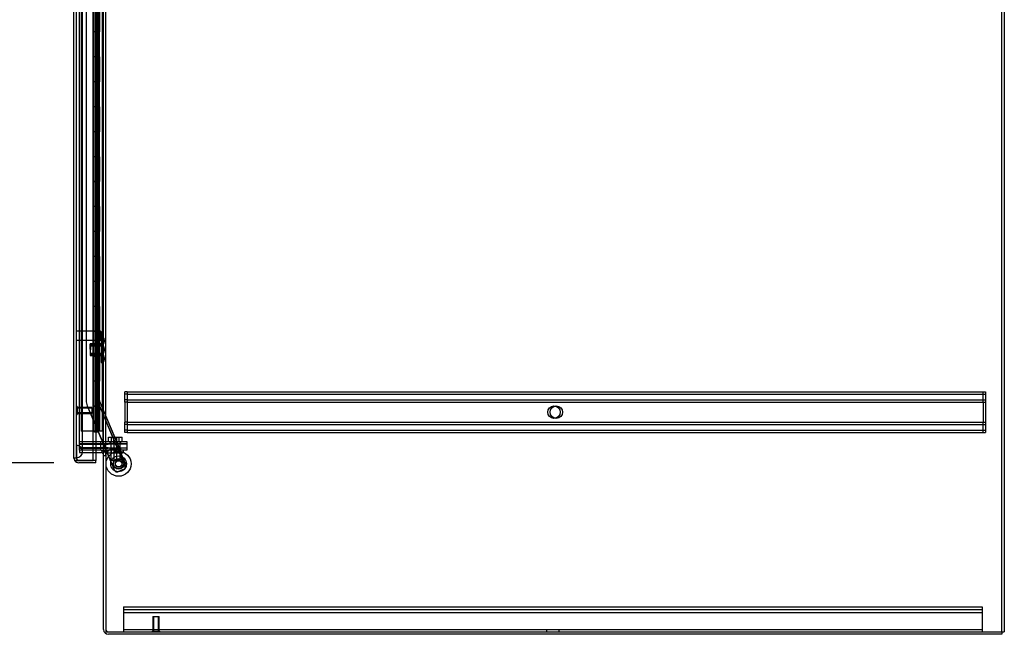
# Model space of a CAD drawing. Header units: inches. Extents: x 1 to 359, y -2 to 239.
# Tile 51 of 65: x 199 to 238, y 67 to 92. Entities that reach past the tile are written whole.
import ezdxf
from ezdxf.enums import TextEntityAlignment as Align
from ezdxf.lldxf.tags import DXFTag

# ---------------------------------------------------------------- set-up
doc = ezdxf.new("R2010")
doc.units = ezdxf.units.IN
doc.header["$MEASUREMENT"] = 0
for name, color, linetype in [('COM53964-5', 7, 'Continuous'), ('COM54746-78', 7, 'Continuous'), ('COM70098', 7, 'Continuous'), ('COM70220', 7, 'Continuous'), ('COM70739-10', 7, 'Continuous'), ('COM70839-6', 7, 'Continuous'), ('COM71196-10', 7, 'Continuous'), ('COM71299-10', 7, 'Continuous'), ('COM71301-11', 7, 'Continuous'), ('COM71304', 7, 'Continuous'), ('Default', 7, 'Continuous'), ('GSK87756', 7, 'Continuous'), ('NTS18147', 7, 'Continuous'), ('NTS86070', 7, 'Continuous'), ('ROL87452', 7, 'Continuous'), ('RVT17786', 7, 'Continuous'), ('SCC180005', 7, 'Continuous'), ('STD26122', 7, 'Continuous'), ('STD26258', 7, 'Continuous'), ('WAF25376', 7, 'Continuous'), ('WAM30038', 7, 'Continuous')]:
    doc.layers.add(name, color=color, linetype=linetype)
doc.styles.add('SEACAD_Times_New_Roman', font='times.ttf')
tags = doc.linetypes.add('HIDDEN2', pattern=[0.1875, 0.125, -0.0625]).pattern_tags.tags
tags[6:7] = [DXFTag(74, 4), DXFTag(75, 0), DXFTag(340, '0'), DXFTag(46, 0.0), DXFTag(50, 0.0), DXFTag(44, 0.0), DXFTag(45, 0.0)]
tags[4:5] = [DXFTag(74, 4), DXFTag(75, 0), DXFTag(340, '0'), DXFTag(46, 0.0), DXFTag(50, 0.0), DXFTag(44, 0.0), DXFTag(45, 0.0)]
doc.dimstyles.new('HAMMOND_(STH_-_540x360)', dxfattribs={"dimtxt": 2, "dimasz": 2.5, "dimexe": 1, "dimexo": 1, "dimgap": 0.5, "dimtad": 0, "dimtih": 1, "dimtoh": 1, "dimzin": 0, "dimdsep": 46, "dimtxsty": 'SEACAD_Times_New_Roman', "dimblk1": '_SE_FILLED', "dimblk2": '_SE_FILLED', "dimsah": 1, "dimcen": 1, "dimadec": 0, "dimazin": 0, "dimtfac": 0.8, "dimtofl": 0, "dimtmove": 0, "dimatfit": 3, "dimfxl": 1, "dimtolj": 1, "dimtzin": 0, "dimarcsym": 0})

# ---------------------------------------------------------------- blocks, each defined once
blk = doc.blocks.new('SE4')
at = {"layer": 'COM53964-5', "color": 7, "linetype": 'HIDDEN2'}
for p, q in [((203.028, 76.949), (203.028, 77.087)), ((203.122, 77.087), (203.028, 77.087)), ((203.122, 76.992), (203.028, 76.992)), ((203.028, 76.811), (203.028, 76.949)), ((203.122, 77.087), (203.122, 76.949)), ((203.122, 77.087), (237.497, 77.087)), ((203.122, 76.992), (237.497, 76.992)), ((203.122, 76.949), (203.122, 75.6)), ((237.403, 76.949), (237.403, 77.087)), ((237.403, 76.811), (237.403, 76.949)), ((237.497, 77.087), (237.497, 76.949)), ((237.497, 76.949), (237.497, 75.6)), ((203.028, 76.673), (203.028, 76.811)), ((203.122, 76.768), (203.028, 76.768)), ((203.028, 76.673), (203.028, 75.876)), ((203.122, 76.673), (203.028, 76.673)), ((203.122, 76.768), (237.497, 76.768)), ((203.122, 76.673), (237.497, 76.673)), ((237.403, 76.673), (237.403, 76.811)), ((237.403, 76.673), (237.403, 75.876)), ((203.028, 75.738), (203.028, 75.876)), ((203.122, 75.876), (203.028, 75.876)), ((203.122, 75.781), (203.028, 75.781)), ((203.028, 75.6), (203.028, 75.738)), ((203.122, 75.876), (237.497, 75.876)), ((203.122, 75.781), (237.497, 75.781)), ((237.403, 75.738), (237.403, 75.876)), ((237.403, 75.6), (237.403, 75.738)), ((203.028, 75.462), (203.028, 75.6)), ((203.122, 75.557), (203.028, 75.557)), ((203.122, 75.462), (203.028, 75.462)), ((203.122, 75.6), (203.122, 75.462)), ((203.122, 75.557), (237.497, 75.557)), ((203.122, 75.462), (237.497, 75.462)), ((237.403, 75.462), (237.403, 75.6)), ((237.497, 75.6), (237.497, 75.462)), ((202.98, 68.468), (202.98, 68.33)), ((202.98, 68.468), (237.355, 68.468)), ((202.98, 68.373), (237.355, 68.373)), ((202.98, 68.33), (202.98, 67.606)), ((202.98, 68.247), (237.355, 68.247)), ((237.355, 68.468), (237.355, 68.33)), ((237.355, 68.33), (237.355, 67.606)), ((202.98, 67.606), (202.98, 67.468)), ((202.98, 67.563), (237.355, 67.563)), ((219.917, 67.563), (219.917, 67.468)), ((220.417, 67.468), (220.417, 67.563)), ((237.355, 67.606), (237.355, 67.468))]:
    blk.add_line(p, q, dxfattribs=at)
for centre in [(220.215, 76.274), (220.309, 76.274)]:
    blk.add_circle(centre, 0.25, dxfattribs=at)
at = {"layer": 'COM54746-78', "color": 7, "linetype": 'HIDDEN2'}
for p, q in [((201.282, 153.512), (201.282, 75.512)), ((202.123, 153.512), (202.123, 75.512)), ((201.837, 152.512), (201.837, 75.512)), ((201.937, 75.512), (201.937, 152.512)), ((201.832, 92.512), (201.832, 91.511)), ((201.876, 92.512), (201.876, 91.511)), ((201.882, 92.512), (201.882, 91.511)), ((201.887, 91.512), (201.887, 92.512)), ((201.928, 91.512), (201.928, 92.512)), ((201.942, 91.511), (201.942, 92.512)), ((201.973, 91.512), (201.973, 92.512)), ((202.022, 91.512), (202.022, 92.512)), ((201.832, 91.513), (201.77, 91.513)), ((201.832, 91.513), (201.876, 91.513)), ((201.832, 91.512), (201.832, 90.512)), ((202.004, 91.513), (201.876, 91.513)), ((201.876, 90.512), (201.876, 91.511)), ((201.882, 90.512), (201.882, 91.511)), ((201.887, 91.512), (201.887, 90.512)), ((201.928, 91.512), (201.928, 90.512)), ((201.942, 90.512), (201.942, 91.511)), ((202.004, 91.511), (202.004, 91.512)), ((202.004, 90.512), (202.004, 91.511)), ((202.013, 91.512), (202.013, 90.512)), ((202.022, 91.512), (202.017, 91.512)), ((202.017, 90.512), (202.017, 91.512)), ((202.022, 90.512), (202.022, 91.512)), ((201.832, 90.512), (201.832, 89.511)), ((201.876, 90.512), (201.876, 89.511)), ((201.882, 90.512), (201.882, 89.511)), ((201.887, 89.512), (201.887, 90.512)), ((201.928, 89.512), (201.928, 90.512)), ((201.942, 89.511), (201.942, 90.512)), ((201.973, 89.512), (201.973, 90.512)), ((202.022, 90.512), (202.017, 90.512)), ((202.022, 89.512), (202.022, 90.512)), ((202.185, 90.664), (202.123, 90.664)), ((202.123, 90.36), (202.185, 90.36)), ((201.832, 89.513), (201.77, 89.513)), ((201.832, 89.513), (201.876, 89.513)), ((201.832, 89.512), (201.832, 88.512)), ((202.004, 89.513), (201.876, 89.513)), ((201.876, 88.512), (201.876, 89.511)), ((201.882, 88.512), (201.882, 89.511)), ((201.887, 89.512), (201.887, 88.512)), ((201.928, 89.512), (201.928, 88.512)), ((201.942, 88.512), (201.942, 89.511)), ((202.004, 89.511), (202.004, 89.512)), ((202.004, 88.512), (202.004, 89.511)), ((202.013, 89.512), (202.013, 88.512)), ((202.022, 89.512), (202.017, 89.512)), ((202.017, 88.512), (202.017, 89.512)), ((202.022, 88.512), (202.022, 89.512)), ((201.832, 88.512), (201.832, 87.511)), ((201.876, 88.512), (201.876, 87.511)), ((201.882, 88.512), (201.882, 87.511)), ((201.887, 87.512), (201.887, 88.512)), ((201.928, 87.512), (201.928, 88.512)), ((201.942, 87.511), (201.942, 88.512)), ((201.973, 87.512), (201.973, 88.512)), ((202.022, 88.512), (202.017, 88.512)), ((202.022, 87.512), (202.022, 88.512)), ((201.832, 87.513), (201.77, 87.513)), ((201.832, 87.513), (201.876, 87.513)), ((201.832, 87.512), (201.832, 86.512)), ((202.004, 87.513), (201.876, 87.513)), ((201.887, 87.512), (201.887, 86.512)), ((201.928, 87.512), (201.928, 86.512)), ((202.004, 87.511), (202.004, 87.512)), ((202.013, 87.512), (202.013, 86.512)), ((202.022, 87.512), (202.017, 87.512)), ((202.017, 86.512), (202.017, 87.512)), ((202.022, 86.512), (202.022, 87.512)), ((201.876, 86.512), (201.876, 87.511)), ((201.882, 86.512), (201.882, 87.511)), ((201.942, 86.512), (201.942, 87.511)), ((202.004, 86.512), (202.004, 87.511)), ((201.832, 86.512), (201.832, 85.511)), ((201.876, 86.512), (201.876, 85.511)), ((201.882, 86.512), (201.882, 85.511)), ((201.887, 85.512), (201.887, 86.512)), ((201.928, 85.512), (201.928, 86.512)), ((201.942, 85.511), (201.942, 86.512)), ((201.973, 85.512), (201.973, 86.512)), ((202.022, 86.512), (202.017, 86.512)), ((202.022, 85.512), (202.022, 86.512)), ((201.832, 85.513), (201.77, 85.513)), ((201.832, 85.513), (201.876, 85.513)), ((201.832, 85.512), (201.832, 84.512)), ((202.004, 85.513), (201.876, 85.513)), ((201.876, 84.512), (201.876, 85.511)), ((201.882, 84.512), (201.882, 85.511)), ((201.887, 85.512), (201.887, 84.512)), ((201.928, 85.512), (201.928, 84.512)), ((201.942, 84.512), (201.942, 85.511)), ((202.004, 85.511), (202.004, 85.512)), ((202.004, 84.512), (202.004, 85.511)), ((202.013, 85.512), (202.013, 84.512)), ((202.022, 85.512), (202.017, 85.512)), ((202.017, 84.512), (202.017, 85.512)), ((202.022, 84.512), (202.022, 85.512)), ((201.832, 84.512), (201.832, 83.511)), ((201.876, 84.512), (201.876, 83.511)), ((201.882, 84.512), (201.882, 83.511)), ((201.887, 83.512), (201.887, 84.512)), ((201.928, 83.512), (201.928, 84.512)), ((201.942, 83.511), (201.942, 84.512)), ((201.973, 83.512), (201.973, 84.512)), ((202.022, 84.512), (202.017, 84.512)), ((202.022, 83.512), (202.022, 84.512)), ((202.185, 84.664), (202.123, 84.664)), ((202.123, 84.36), (202.185, 84.36)), ((201.832, 83.513), (201.77, 83.513)), ((201.832, 83.513), (201.876, 83.513)), ((201.832, 83.512), (201.832, 82.512)), ((202.004, 83.513), (201.876, 83.513)), ((201.876, 82.512), (201.876, 83.511)), ((201.882, 82.512), (201.882, 83.511)), ((201.887, 83.512), (201.887, 82.512)), ((201.928, 83.512), (201.928, 82.512)), ((201.942, 82.512), (201.942, 83.511)), ((202.004, 83.511), (202.004, 83.512)), ((202.004, 82.512), (202.004, 83.511)), ((202.013, 83.512), (202.013, 82.512)), ((202.022, 83.512), (202.017, 83.512)), ((202.017, 82.512), (202.017, 83.512)), ((202.022, 82.512), (202.022, 83.512)), ((201.832, 82.512), (201.832, 81.511)), ((201.876, 82.512), (201.876, 81.511)), ((201.882, 82.512), (201.882, 81.511)), ((201.887, 81.512), (201.887, 82.512)), ((201.928, 81.512), (201.928, 82.512)), ((201.942, 81.511), (201.942, 82.512)), ((201.973, 81.512), (201.973, 82.512)), ((202.022, 82.512), (202.017, 82.512)), ((202.022, 81.512), (202.022, 82.512)), ((201.832, 81.513), (201.77, 81.513)), ((201.832, 81.513), (201.876, 81.513)), ((201.832, 81.512), (201.832, 80.512)), ((202.004, 81.513), (201.876, 81.513)), ((201.876, 80.512), (201.876, 81.511)), ((201.882, 80.512), (201.882, 81.511)), ((201.887, 81.512), (201.887, 80.512)), ((201.928, 81.512), (201.928, 80.512)), ((201.942, 80.512), (201.942, 81.511)), ((202.004, 81.511), (202.004, 81.512)), ((202.004, 80.512), (202.004, 81.511)), ((202.013, 81.512), (202.013, 80.512)), ((202.022, 81.512), (202.017, 81.512)), ((202.017, 80.512), (202.017, 81.512)), ((202.022, 80.512), (202.022, 81.512)), ((201.832, 80.512), (201.832, 79.511)), ((201.876, 80.512), (201.876, 79.511)), ((201.882, 80.512), (201.882, 79.511)), ((201.887, 79.512), (201.887, 80.512)), ((201.928, 79.512), (201.928, 80.512)), ((201.942, 79.511), (201.942, 80.512)), ((201.973, 79.512), (201.973, 80.512)), ((202.022, 80.512), (202.017, 80.512)), ((202.022, 79.512), (202.022, 80.512)), ((201.832, 79.513), (201.77, 79.513)), ((201.832, 79.513), (201.876, 79.513)), ((201.832, 79.512), (201.832, 78.512)), ((202.004, 79.513), (201.876, 79.513)), ((201.876, 78.512), (201.876, 79.511)), ((201.882, 78.512), (201.882, 79.511)), ((201.887, 79.512), (201.887, 78.512)), ((201.928, 79.512), (201.928, 78.512)), ((201.942, 78.512), (201.942, 79.511)), ((202.004, 79.511), (202.004, 79.512)), ((202.004, 78.512), (202.004, 79.511)), ((202.013, 79.512), (202.013, 78.512)), ((202.022, 79.512), (202.017, 79.512)), ((202.017, 78.512), (202.017, 79.512)), ((202.022, 78.512), (202.022, 79.512)), ((201.832, 78.512), (201.832, 77.511)), ((201.876, 78.512), (201.876, 77.511)), ((201.882, 78.512), (201.882, 77.511)), ((201.887, 77.512), (201.887, 78.512)), ((201.928, 77.512), (201.928, 78.512)), ((201.942, 77.511), (201.942, 78.512)), ((201.973, 77.512), (201.973, 78.512)), ((202.022, 78.512), (202.017, 78.512)), ((202.022, 77.512), (202.022, 78.512)), ((202.185, 78.664), (202.123, 78.664)), ((202.123, 78.36), (202.185, 78.36)), ((201.832, 77.513), (201.77, 77.513)), ((201.832, 77.513), (201.876, 77.513)), ((201.832, 77.512), (201.832, 76.512)), ((202.004, 77.513), (201.876, 77.513)), ((201.876, 76.512), (201.876, 77.511)), ((201.882, 76.512), (201.882, 77.511)), ((201.887, 77.512), (201.887, 76.512)), ((201.928, 77.512), (201.928, 76.512)), ((201.942, 76.512), (201.942, 77.511)), ((202.004, 77.511), (202.004, 77.512)), ((202.004, 76.512), (202.004, 77.511)), ((202.013, 77.512), (202.013, 76.512)), ((202.022, 77.512), (202.017, 77.512)), ((202.017, 76.512), (202.017, 77.512)), ((202.022, 76.512), (202.022, 77.512)), ((201.77, 76.512), (201.832, 76.512)), ((201.832, 76.512), (201.832, 75.512)), ((201.876, 76.512), (201.832, 76.512)), ((201.876, 76.512), (201.876, 75.512)), ((201.876, 76.512), (202.004, 76.512)), ((201.882, 76.512), (201.882, 75.512)), ((201.887, 75.512), (201.887, 76.512)), ((201.928, 75.512), (201.928, 76.512)), ((201.942, 75.512), (201.942, 76.512)), ((201.973, 75.512), (201.973, 76.512)), ((202.022, 76.512), (202.017, 76.512)), ((202.022, 75.512), (202.022, 76.512)), ((201.768, 75.512), (201.282, 75.512)), ((202.004, 75.512), (202.013, 75.512))]:
    blk.add_line(p, q, dxfattribs=at)
at = {"layer": 'COM54746-78', "color": 7, "linetype": 'Continuous'}
for p, q in [((201.77, 92.512), (201.77, 91.511)), ((202.004, 91.512), (202.004, 92.512)), ((202.013, 91.512), (202.013, 92.512)), ((202.017, 92.512), (202.017, 91.512)), ((201.973, 91.512), (201.77, 91.512)), ((201.77, 91.512), (201.77, 90.512)), ((202.004, 91.511), (201.77, 91.511)), ((201.973, 91.512), (201.973, 90.512)), ((202.017, 91.512), (201.973, 91.512)), ((201.77, 90.512), (201.77, 89.511)), ((201.973, 90.512), (201.77, 90.512)), ((201.973, 90.512), (201.77, 90.512)), ((202.017, 90.512), (201.973, 90.512)), ((202.004, 89.512), (202.004, 90.512)), ((202.013, 89.512), (202.013, 90.512)), ((202.017, 90.512), (202.017, 89.512)), ((201.973, 89.512), (201.77, 89.512)), ((201.77, 89.512), (201.77, 88.512)), ((202.004, 89.511), (201.77, 89.511)), ((201.973, 89.512), (201.973, 88.512)), ((202.017, 89.512), (201.973, 89.512)), ((201.77, 88.512), (201.77, 87.511)), ((201.973, 88.512), (201.77, 88.512)), ((201.973, 88.512), (201.77, 88.512)), ((202.017, 88.512), (201.973, 88.512)), ((202.004, 87.512), (202.004, 88.512)), ((202.013, 87.512), (202.013, 88.512)), ((202.017, 88.512), (202.017, 87.512)), ((201.973, 87.512), (201.77, 87.512)), ((201.77, 87.512), (201.77, 86.512)), ((201.973, 87.512), (201.973, 86.512)), ((202.017, 87.512), (201.973, 87.512)), ((202.004, 87.511), (201.77, 87.511)), ((201.77, 86.512), (201.77, 85.511)), ((201.973, 86.512), (201.77, 86.512)), ((201.973, 86.512), (201.77, 86.512)), ((202.017, 86.512), (201.973, 86.512)), ((202.004, 85.512), (202.004, 86.512)), ((202.013, 85.512), (202.013, 86.512)), ((202.017, 86.512), (202.017, 85.512)), ((201.973, 85.512), (201.77, 85.512)), ((201.77, 85.512), (201.77, 84.512)), ((202.004, 85.511), (201.77, 85.511)), ((201.973, 85.512), (201.973, 84.512)), ((202.017, 85.512), (201.973, 85.512)), ((201.77, 84.512), (201.77, 83.511)), ((201.973, 84.512), (201.77, 84.512)), ((201.973, 84.512), (201.77, 84.512)), ((202.017, 84.512), (201.973, 84.512)), ((202.004, 83.512), (202.004, 84.512)), ((202.013, 83.512), (202.013, 84.512)), ((202.017, 84.512), (202.017, 83.512)), ((201.973, 83.512), (201.77, 83.512)), ((201.77, 83.512), (201.77, 82.512)), ((202.004, 83.511), (201.77, 83.511)), ((201.973, 83.512), (201.973, 82.512)), ((202.017, 83.512), (201.973, 83.512)), ((201.77, 82.512), (201.77, 81.511)), ((201.973, 82.512), (201.77, 82.512)), ((201.973, 82.512), (201.77, 82.512)), ((202.017, 82.512), (201.973, 82.512)), ((202.004, 81.512), (202.004, 82.512)), ((202.013, 81.512), (202.013, 82.512)), ((202.017, 82.512), (202.017, 81.512)), ((201.973, 81.512), (201.77, 81.512)), ((201.77, 81.512), (201.77, 80.512)), ((202.004, 81.511), (201.77, 81.511)), ((201.973, 81.512), (201.973, 80.512)), ((202.017, 81.512), (201.973, 81.512)), ((201.77, 80.512), (201.77, 79.511)), ((201.973, 80.512), (201.77, 80.512)), ((201.973, 80.512), (201.77, 80.512)), ((202.017, 80.512), (201.973, 80.512)), ((202.004, 79.512), (202.004, 80.512)), ((202.013, 79.512), (202.013, 80.512)), ((202.017, 80.512), (202.017, 79.512)), ((201.973, 79.512), (201.77, 79.512)), ((201.77, 79.512), (201.77, 78.512)), ((202.004, 79.511), (201.77, 79.511)), ((201.973, 79.512), (201.973, 78.512)), ((202.017, 79.512), (201.973, 79.512)), ((201.77, 78.512), (201.77, 77.511)), ((201.973, 78.512), (201.77, 78.512)), ((201.973, 78.512), (201.77, 78.512)), ((202.017, 78.512), (201.973, 78.512)), ((202.004, 77.512), (202.004, 78.512)), ((202.013, 77.512), (202.013, 78.512)), ((202.017, 78.512), (202.017, 77.512)), ((201.973, 77.512), (201.77, 77.512)), ((201.77, 77.512), (201.77, 76.512)), ((202.004, 77.511), (201.77, 77.511)), ((201.973, 77.512), (201.973, 76.512)), ((202.017, 77.512), (201.973, 77.512)), ((201.77, 76.512), (201.77, 75.512)), ((201.973, 76.512), (201.77, 76.512)), ((201.973, 76.512), (201.77, 76.512)), ((202.017, 76.512), (201.973, 76.512)), ((202.004, 75.512), (202.004, 76.512)), ((202.013, 75.512), (202.013, 76.512)), ((202.017, 76.512), (202.017, 75.512)), ((201.77, 75.512), (201.768, 75.512)), ((202.004, 75.512), (201.77, 75.512)), ((201.824, 75.477), (201.824, 75.503)), ((201.824, 75.503), (201.874, 75.503)), ((201.874, 75.477), (201.824, 75.477)), ((201.837, 75.512), (201.837, 75.503)), ((201.899, 75.503), (201.874, 75.503)), ((201.899, 75.477), (201.874, 75.477)), ((201.899, 75.503), (201.949, 75.503)), ((201.949, 75.477), (201.899, 75.477)), ((201.937, 75.503), (201.937, 75.512)), ((201.949, 75.503), (201.949, 75.477)), ((202.017, 75.512), (202.013, 75.512)), ((202.185, 75.512), (202.017, 75.512))]:
    blk.add_line(p, q, dxfattribs=at)
at = {"layer": 'COM70098', "color": 7, "linetype": 'HIDDEN2'}
for p, q in [((201.218, 75.093), (202.367, 75.093)), ((201.218, 74.998), (202.367, 74.998)), ((202.075, 74.998), (202.075, 75.093)), ((202.367, 75.093), (203.117, 75.093)), ((203.117, 74.998), (202.367, 74.998)), ((202.436, 75.093), (202.436, 74.998)), ((202.561, 75.093), (202.561, 74.998)), ((202.749, 74.998), (202.749, 75.093)), ((202.874, 74.998), (202.874, 75.093)), ((203.117, 75.093), (203.117, 74.998)), ((202.367, 74.843), (201.218, 74.843)), ((202.075, 74.748), (202.075, 74.843)), ((202.367, 74.843), (203.117, 74.843)), ((203.117, 74.748), (202.367, 74.748)), ((202.436, 74.843), (202.436, 74.748)), ((202.561, 74.843), (202.561, 74.748)), ((202.749, 74.748), (202.749, 74.843)), ((202.874, 74.748), (202.874, 74.843)), ((203.117, 74.843), (203.117, 74.748))]:
    blk.add_line(p, q, dxfattribs=at)
at = {"layer": 'COM70220', "color": 7, "linetype": 'HIDDEN2'}
for p, q in [((201.094, 74.946), (201.094, 154.006)), ((201.095, 74.946), (201.095, 154.006)), ((201.097, 74.946), (201.097, 154.006)), ((201.343, 74.946), (201.343, 154.006)), ((201.094, 74.447), (201.094, 74.946)), ((201.094, 74.945), (201.095, 74.945)), ((201.095, 74.447), (201.095, 74.946)), ((201.095, 74.945), (201.097, 74.696)), ((201.097, 74.696), (201.097, 74.946)), ((201.343, 74.696), (201.343, 74.946)), ((201.097, 74.696), (201.095, 74.447)), ((201.095, 74.447), (201.094, 74.447))]:
    blk.add_line(p, q, dxfattribs=at)
for start, end in [(0, 90), (270, 0)]:
    blk.add_arc((201.093, 74.696), 0.25, start, end, dxfattribs=at)
at = {"layer": 'COM70739-10', "color": 7, "linetype": 'HIDDEN2'}
blk.add_line((202.155, 153.713), (202.155, 75.093), dxfattribs=at)
at = {"layer": 'COM70839-6', "color": 7, "linetype": 'HIDDEN2'}
for p, q in [((201.941, 76.747), (201.941, 113.65)), ((201.941, 76.747), (201.941, 113.65)), ((202.013, 76.747), (202.013, 113.65)), ((202.013, 76.747), (202.013, 113.65)), ((201.482, 111.39), (201.482, 76.747)), ((201.482, 111.39), (201.482, 76.747)), ((202.013, 80.316), (201.941, 80.316)), ((202.013, 80.316), (201.941, 80.316)), ((201.941, 77.316), (202.013, 77.316)), ((201.941, 77.316), (202.013, 77.316)), ((201.527, 76.526), (202.281, 74.748)), ((201.527, 76.526), (202.624, 73.941)), ((202.726, 74.876), (201.949, 76.705)), ((202.719, 74.891), (201.949, 76.705)), ((202.792, 74.904), (202.015, 76.733)), ((202.786, 74.919), (202.015, 76.733)), ((202.786, 74.919), (202.719, 74.891)), ((202.786, 74.919), (202.719, 74.891)), ((202.792, 74.904), (202.726, 74.876)), ((202.792, 74.904), (202.726, 74.876)), ((202.294, 74.718), (202.624, 73.941)), ((202.749, 74.794), (202.795, 74.814)), ((202.749, 74.794), (203.037, 74.116)), ((202.749, 74.794), (203.037, 74.116)), ((202.795, 74.814), (203.083, 74.136)), ((202.795, 74.814), (203.083, 74.136)), ((203.037, 74.116), (203.083, 74.136)), ((203.002, 73.993), (202.755, 73.888)), ((203.002, 73.993), (202.755, 73.888))]:
    blk.add_line(p, q, dxfattribs=at)
at = {"layer": 'COM70839-6', "color": 7, "linetype": 'Continuous'}
blk.add_line((202.281, 74.748), (202.294, 74.718), dxfattribs=at)
at = {"layer": 'COM70839-6', "color": 7, "linetype": 'HIDDEN2'}
blk.add_circle((202.783, 74.205), 0.129, dxfattribs=at)
for centre, radius, start, end in [((202.049, 76.747), 0.567, 180, 203), ((202.049, 76.747), 0.108, 180, 203), ((202.049, 76.747), 0.036, 180, 203), ((202.931, 74.061), 0.119, 344.677, 27.725), ((202.716, 73.98), 0.1, 203, 293), ((202.963, 74.085), 0.1, 293, 326.4013)]:
    blk.add_arc(centre, radius, start, end, dxfattribs=at)
for points, knots in [([(202.795, 74.814), (202.794, 74.816), (202.793, 74.82), (202.791, 74.826), (202.79, 74.832), (202.788, 74.846), (202.789, 74.861), (202.791, 74.875), (202.792, 74.882), (202.793, 74.888), (202.793, 74.894), (202.793, 74.9), (202.792, 74.903), (202.792, 74.904)], [0, 0, 0, 0, 0.049102, 0.098523, 0.149018, 0.200844, 0.426475, 0.554365, 0.622319, 0.692911, 0.79099, 0.893216, 1, 1, 1, 1]), ([(202.749, 74.794), (202.748, 74.796), (202.748, 74.797), (202.747, 74.799), (202.747, 74.799), (202.745, 74.802), (202.745, 74.804), (202.743, 74.81), (202.741, 74.814), (202.738, 74.826), (202.736, 74.833), (202.731, 74.855), (202.729, 74.868), (202.726, 74.876)], [0, 0, 0, 0, 0.03125, 0.03125, 0.0625, 0.0625, 0.125, 0.125, 0.25, 0.25, 0.5, 0.5, 1, 1, 1, 1]), ([(203.083, 74.136), (203.083, 74.134), (203.084, 74.133), (203.085, 74.131), (203.085, 74.131), (203.086, 74.128), (203.086, 74.126), (203.088, 74.12), (203.088, 74.116), (203.089, 74.103), (203.088, 74.094), (203.083, 74.076), (203.078, 74.067), (203.065, 74.048), (203.056, 74.039), (203.046, 74.029)], [0, 0, 0, 0, 0.03125, 0.03125, 0.0625, 0.0625, 0.125, 0.125, 0.25, 0.25, 0.5, 0.5, 0.75, 0.75, 1, 1, 1, 1])]:
    blk.add_open_spline(points, degree=3, knots=knots, dxfattribs=at)
at = {"layer": 'COM71196-10', "color": 7, "linetype": 'Continuous'}
for p, q in [((200.998, 74.436), (200.998, 154.588)), ((201.768, 74.341), (201.768, 154.683)), ((201.873, 74.653), (201.873, 74.341)), ((201.023, 74.341), (201.188, 74.341)), ((201.188, 74.341), (201.023, 74.341)), ((201.873, 74.341), (201.188, 74.341)), ((201.188, 74.341), (201.768, 74.341)), ((201.873, 74.246), (201.188, 74.246)), ((201.873, 74.341), (201.768, 74.341)), ((201.873, 74.246), (201.873, 74.341))]:
    blk.add_line(p, q, dxfattribs=at)
at = {"layer": 'COM71196-10', "color": 7, "linetype": 'HIDDEN2'}
for p, q in [((201.093, 74.436), (201.093, 154.588)), ((201.873, 154.153), (201.873, 74.653)), ((201.093, 74.436), (200.998, 74.436))]:
    blk.add_line(p, q, dxfattribs=at)
at = {"layer": 'COM71196-10', "color": 7, "linetype": 'Continuous'}
for start, end in [(180, 210), (210, 270)]:
    blk.add_arc((201.188, 74.436), 0.19, start, end, dxfattribs=at)
at = {"layer": 'COM71196-10', "color": 7, "linetype": 'HIDDEN2'}
blk.add_arc((201.188, 74.436), 0.095, 180, 270, dxfattribs=at)
at = {"layer": 'COM71196-10', "color": 7, "linetype": 'Continuous'}
blk.add_ellipse((201.188, 74.436), major_axis=(0.19, 0), ratio=0.999171, start_param=3.141593, end_param=3.665191, dxfattribs=at)
at = {"layer": 'COM71196-10', "color": 7, "linetype": 'HIDDEN2'}
blk.add_ellipse((201.188, 74.436), major_axis=(0.095, 0), ratio=0.999171, start_param=3.141593, end_param=4.712389, dxfattribs=at)
at = {"layer": 'COM71299-10', "color": 7, "linetype": 'HIDDEN2'}
for p, q in [((201.218, 74.748), (201.218, 74.653)), ((201.218, 74.653), (201.768, 74.653)), ((202.109, 74.651), (202.129, 74.744)), ((202.185, 74.543), (202.28, 74.543))]:
    blk.add_line(p, q, dxfattribs=at)
at = {"layer": 'COM71299-10', "color": 7, "linetype": 'Continuous'}
for p, q in [((201.768, 74.653), (202.09, 74.653)), ((202.185, 67.563), (202.185, 74.718)), ((202.28, 74.718), (202.185, 74.718)), ((238.15, 67.468), (238.15, 67.373)), ((238.15, 67.373), (202.375, 67.373))]:
    blk.add_line(p, q, dxfattribs=at)
for centre, radius, start, end in [((202.09, 74.558), 0.19, 57.3631, 90), ((202.09, 74.558), 0.095, 0, 90), ((202.375, 67.563), 0.19, 180, 270)]:
    blk.add_arc(centre, radius, start, end, dxfattribs=at)
at = {"layer": 'COM71299-10', "color": 7, "linetype": 'HIDDEN2'}
for centre, radius, start, end in [((202.09, 74.558), 0.19, 0, 57.3631), ((202.375, 67.563), 0.095, 180, 270)]:
    blk.add_arc(centre, radius, start, end, dxfattribs=at)
at = {"layer": 'COM71301-11', "color": 7, "linetype": 'Continuous'}
for p, q in [((238.15, 67.468), (238.15, 157.338)), ((202.185, 74.748), (202.185, 154.058)), ((202.09, 74.748), (201.768, 74.748)), ((202.09, 74.748), (202.185, 74.748)), ((202.375, 74.748), (202.185, 74.748)), ((202.375, 74.718), (202.28, 74.718)), ((202.28, 74.718), (202.28, 67.468)), ((202.375, 74.748), (202.375, 74.718)), ((202.28, 67.468), (238.15, 67.468))]:
    blk.add_line(p, q, dxfattribs=at)
at = {"layer": 'COM71301-11', "color": 7, "linetype": 'HIDDEN2'}
for p, q in [((201.218, 74.748), (201.218, 154.058)), ((202.28, 74.748), (202.28, 154.058)), ((201.768, 74.748), (201.218, 74.748))]:
    blk.add_line(p, q, dxfattribs=at)
at = {"layer": 'COM71304', "color": 7, "linetype": 'Continuous'}
for p in [(238.245, 157.338), (238.15, 67.468)]:
    blk.add_line(p, (238.245, 67.468), dxfattribs=at)
at = {"layer": 'GSK87756', "color": 7, "linetype": 'HIDDEN2'}
for p, q in [((201.218, 75.014), (202.367, 75.014)), ((202.075, 74.826), (202.075, 75.014)), ((202.367, 75.014), (203.117, 75.014)), ((202.468, 75.014), (202.468, 74.826)), ((202.593, 75.014), (202.593, 74.826)), ((202.718, 74.826), (202.718, 75.014)), ((202.843, 74.826), (202.843, 75.014)), ((203.117, 75.014), (203.117, 74.826)), ((201.218, 74.826), (202.367, 74.826)), ((203.117, 74.826), (202.367, 74.826))]:
    blk.add_line(p, q, dxfattribs=at)
at = {"layer": 'NTS18147', "color": 7, "linetype": 'HIDDEN2'}
for p, q in [((202.148, 79.297), (202.085, 79.296)), ((202.085, 79.292), (202.085, 79.296)), ((202.085, 79.292), (202.087, 79.103)), ((202.085, 79.292), (202.148, 79.292)), ((202.093, 79.255), (202.092, 79.066)), ((202.093, 79.259), (202.093, 79.255)), ((202.156, 79.259), (202.093, 79.259)), ((202.093, 79.255), (202.156, 79.254)), ((202.148, 79.297), (202.148, 79.292)), ((202.149, 79.238), (202.148, 79.292)), ((202.149, 79.238), (202.15, 79.104)), ((202.156, 79.254), (202.156, 79.259)), ((202.156, 79.2), (202.156, 79.254)), ((202.088, 79.016), (201.651, 79.012)), ((201.655, 78.572), (201.651, 79.012)), ((201.651, 78.979), (202.152, 78.985)), ((202.152, 78.954), (201.651, 78.948)), ((201.654, 78.981), (201.652, 78.541)), ((202.092, 78.979), (201.654, 78.981)), ((201.654, 78.949), (202.154, 78.947)), ((202.154, 78.916), (201.654, 78.918)), ((202.15, 79.104), (202.087, 79.103)), ((202.087, 79.103), (202.089, 78.985)), ((202.089, 78.985), (202.152, 78.986)), ((202.089, 78.985), (202.093, 78.608)), ((202.091, 78.948), (202.09, 78.571)), ((202.092, 79.066), (202.091, 78.948)), ((202.091, 78.948), (202.154, 78.948)), ((202.155, 79.066), (202.092, 79.066)), ((202.152, 78.986), (202.15, 79.104)), ((202.152, 78.986), (202.156, 78.608)), ((202.154, 78.948), (202.153, 78.57)), ((202.154, 78.948), (202.155, 79.066)), ((202.156, 79.2), (202.155, 79.066)), ((202.212, 79.144), (202.211, 79.199)), ((202.217, 79.105), (202.217, 79.16)), ((201.652, 78.605), (202.153, 78.603)), ((201.652, 78.574), (202.153, 78.572)), ((201.652, 78.541), (202.09, 78.539)), ((201.655, 78.635), (202.155, 78.641)), ((201.655, 78.604), (202.155, 78.61)), ((201.655, 78.572), (202.093, 78.576)), ((202.089, 78.453), (202.088, 78.264)), ((202.09, 78.571), (202.089, 78.453)), ((202.089, 78.453), (202.152, 78.453)), ((202.153, 78.57), (202.09, 78.571)), ((202.093, 78.608), (202.094, 78.49)), ((202.156, 78.608), (202.093, 78.608)), ((202.094, 78.49), (202.157, 78.491)), ((202.094, 78.49), (202.096, 78.301)), ((202.152, 78.453), (202.151, 78.318)), ((202.152, 78.453), (202.153, 78.57)), ((202.157, 78.491), (202.156, 78.608)), ((202.157, 78.491), (202.158, 78.356)), ((202.22, 78.397), (202.219, 78.451)), ((202.088, 78.259), (202.088, 78.264)), ((202.151, 78.264), (202.088, 78.264)), ((202.088, 78.259), (202.151, 78.259)), ((202.159, 78.302), (202.096, 78.301)), ((202.096, 78.301), (202.096, 78.297)), ((202.096, 78.297), (202.159, 78.297)), ((202.151, 78.318), (202.151, 78.264)), ((202.151, 78.264), (202.151, 78.259)), ((202.158, 78.356), (202.159, 78.302)), ((202.159, 78.297), (202.159, 78.302)), ((202.214, 78.358), (202.214, 78.412))]:
    blk.add_line(p, q, dxfattribs=at)
for centre, start, end in [((201.897, 78.794), 324.224, 36.9563), ((201.897, 78.76), 323.3634, 36.0957)]:
    blk.add_arc(centre, 0.318, start, end, dxfattribs=at)
for centre, major_axis in [((201.893, 79.195), (-0.318, -0.003)), ((201.894, 79.141), (-0.318, -0.003)), ((201.899, 79.161), (-0.318, 0.002)), ((201.899, 79.107), (-0.318, 0.002)), ((201.896, 78.414), (-0.318, 0.002)), ((201.895, 78.359), (-0.318, 0.002)), ((201.901, 78.448), (-0.318, -0.003)), ((201.901, 78.394), (-0.318, -0.003))]:
    blk.add_ellipse(centre, major_axis=major_axis, ratio=0.5, start_param=2.506883, end_param=3.776302, dxfattribs=at)
at = {"layer": 'NTS86070', "color": 7, "linetype": 'HIDDEN2'}
for p, q in [((202.343, 74.748), (202.343, 74.648)), ((202.343, 74.648), (202.843, 74.648)), ((202.446, 74.778), (202.446, 74.748)), ((202.729, 74.788), (202.456, 74.788)), ((202.468, 74.788), (202.468, 74.648)), ((202.468, 74.748), (202.468, 74.648)), ((202.492, 74.788), (202.492, 74.648)), ((202.571, 74.778), (202.571, 74.748)), ((202.593, 74.788), (202.593, 74.648)), ((202.617, 74.788), (202.617, 74.648)), ((202.693, 74.648), (202.693, 74.788)), ((202.718, 74.788), (202.718, 74.648)), ((202.854, 74.788), (202.729, 74.788)), ((202.739, 74.748), (202.739, 74.778)), ((202.818, 74.648), (202.818, 74.788)), ((202.841, 74.648), (202.968, 74.648)), ((202.843, 74.788), (202.843, 74.648)), ((202.843, 74.748), (202.843, 74.648)), ((202.864, 74.748), (202.864, 74.778)), ((202.968, 74.748), (202.968, 74.648))]:
    blk.add_line(p, q, dxfattribs=at)
for centre, start, end in [((202.456, 74.778), 90, 180), ((202.581, 74.778), 90, 180), ((202.729, 74.778), 0, 90), ((202.854, 74.778), 0, 90)]:
    blk.add_arc(centre, 0.01, start, end, dxfattribs=at)
at = {"layer": 'ROL87452', "color": 7, "linetype": 'HIDDEN2'}
for radius in [0.5, 0.206]:
    blk.add_circle((202.783, 74.205), radius, dxfattribs=at)
at = {"layer": 'RVT17786', "color": 7, "linetype": 'HIDDEN2'}
for radius in [0.217, 0.125]:
    blk.add_circle((202.783, 74.205), radius, dxfattribs=at)
at = {"layer": 'SCC180005', "color": 7, "linetype": 'HIDDEN2'}
for p, q in [((202.377, 75.267), (202.593, 75.267)), ((202.377, 75.093), (202.377, 75.267)), ((202.47, 75.093), (202.47, 74.343)), ((202.502, 75.093), (202.502, 75.267)), ((202.593, 75.267), (202.809, 75.267)), ((202.593, 75.093), (202.593, 75.267)), ((202.595, 75.093), (202.595, 74.343)), ((202.716, 74.343), (202.716, 75.093)), ((202.718, 75.093), (202.718, 75.267)), ((202.809, 75.093), (202.809, 75.267)), ((202.809, 75.267), (202.934, 75.267)), ((202.841, 74.343), (202.841, 75.093)), ((202.934, 75.093), (202.934, 75.267)), ((202.716, 74.343), (202.47, 74.343)), ((202.841, 74.343), (202.718, 74.343))]:
    blk.add_line(p, q, dxfattribs=at)
at = {"layer": 'STD26122', "color": 7, "linetype": 'HIDDEN2'}
for p, q in [((202.058, 79.526), (201.093, 79.526)), ((202.058, 79.526), (202.058, 79.156)), ((202.093, 79.491), (202.058, 79.526)), ((202.093, 79.491), (202.093, 79.191)), ((201.093, 79.156), (202.058, 79.156)), ((202.058, 79.156), (202.093, 79.191))]:
    blk.add_line(p, q, dxfattribs=at)
at = {"layer": 'STD26258', "color": 7, "linetype": 'HIDDEN2'}
for p, q in [((201.124, 76.497), (201.093, 76.497)), ((201.124, 76.497), (201.124, 76.185)), ((201.093, 76.185), (201.124, 76.185)), ((201.718, 76.466), (201.124, 76.466)), ((201.718, 76.435), (201.124, 76.435)), ((201.718, 76.247), (201.124, 76.247)), ((201.124, 76.216), (201.718, 76.216)), ((201.718, 76.466), (201.718, 76.216)), ((204.155, 68.093), (204.405, 68.093)), ((204.155, 68.093), (204.155, 67.499)), ((204.185, 68.093), (204.185, 67.499)), ((204.374, 68.093), (204.374, 67.499)), ((204.405, 67.499), (204.405, 68.093)), ((204.123, 67.499), (204.436, 67.499)), ((204.123, 67.499), (204.123, 67.468)), ((204.436, 67.468), (204.436, 67.499))]:
    blk.add_line(p, q, dxfattribs=at)
at = {"layer": 'WAF25376', "color": 7, "linetype": 'HIDDEN2'}
for radius in [0.315, 0.14]:
    blk.add_circle((202.783, 74.205), radius, dxfattribs=at)
at = {"layer": 'WAM30038', "color": 7, "linetype": 'HIDDEN2'}
for p, q in [((201.851, 78.968), (201.85, 79.022)), ((201.85, 79.022), (201.851, 78.968)), ((201.866, 79.004), (201.85, 79.022)), ((201.895, 78.997), (201.851, 78.968)), ((201.851, 78.968), (201.895, 78.997)), ((201.851, 78.943), (201.896, 78.972)), ((201.896, 78.972), (201.851, 78.943)), ((201.851, 78.968), (201.867, 78.955)), ((201.867, 78.955), (201.851, 78.968)), ((201.852, 78.812), (201.851, 78.943)), ((201.867, 78.931), (201.851, 78.943)), ((201.851, 78.943), (201.852, 78.812)), ((201.851, 78.943), (201.867, 78.931)), ((201.853, 78.934), (201.854, 78.989)), ((201.854, 78.989), (201.853, 78.934)), ((201.898, 78.962), (201.853, 78.934)), ((201.853, 78.91), (201.898, 78.938)), ((201.853, 78.934), (201.869, 78.921)), ((201.869, 78.921), (201.853, 78.934)), ((201.853, 78.778), (201.853, 78.91)), ((201.869, 78.897), (201.853, 78.91)), ((201.853, 78.91), (201.853, 78.778)), ((201.87, 78.971), (201.854, 78.989)), ((201.867, 78.955), (201.866, 79.004)), ((201.866, 79.004), (201.867, 78.955)), ((201.867, 78.955), (201.932, 78.997)), ((201.932, 78.997), (201.867, 78.955)), ((201.932, 78.972), (201.867, 78.931)), ((201.867, 78.931), (201.932, 78.972)), ((201.868, 78.812), (201.867, 78.931)), ((201.867, 78.931), (201.868, 78.812)), ((201.869, 78.921), (201.87, 78.971)), ((201.87, 78.971), (201.869, 78.921)), ((201.869, 78.921), (201.935, 78.962)), ((201.934, 78.937), (201.869, 78.897)), ((201.869, 78.778), (201.869, 78.897)), ((201.869, 78.897), (201.869, 78.778)), ((201.938, 79.002), (201.909, 79.002)), ((201.942, 78.967), (201.912, 78.967)), ((201.913, 79.17), (201.92, 78.42)), ((201.937, 79.17), (201.913, 79.17)), ((201.938, 79.081), (201.914, 79.08)), ((201.915, 78.385), (201.918, 79.135)), ((201.942, 79.135), (201.918, 79.135)), ((201.942, 79.046), (201.918, 79.046)), ((201.937, 79.17), (201.944, 78.42)), ((201.939, 78.385), (201.942, 79.135)), ((201.897, 78.812), (201.852, 78.812)), ((201.852, 78.611), (201.853, 78.743)), ((201.853, 78.743), (201.852, 78.611)), ((201.852, 78.611), (201.868, 78.624)), ((201.897, 78.583), (201.852, 78.611)), ((201.868, 78.599), (201.852, 78.587)), ((201.852, 78.532), (201.852, 78.587)), ((201.852, 78.587), (201.897, 78.558)), ((201.852, 78.587), (201.852, 78.532)), ((201.852, 78.532), (201.868, 78.55)), ((201.898, 78.778), (201.853, 78.778)), ((201.854, 78.645), (201.853, 78.777)), ((201.853, 78.777), (201.898, 78.777)), ((201.853, 78.777), (201.854, 78.645)), ((201.853, 78.743), (201.897, 78.743)), ((201.854, 78.645), (201.87, 78.658)), ((201.87, 78.658), (201.854, 78.645)), ((201.899, 78.617), (201.854, 78.645)), ((201.854, 78.645), (201.899, 78.617)), ((201.87, 78.633), (201.854, 78.62)), ((201.854, 78.62), (201.87, 78.633)), ((201.855, 78.566), (201.854, 78.62)), ((201.854, 78.62), (201.9, 78.592)), ((201.854, 78.62), (201.855, 78.566)), ((201.9, 78.592), (201.854, 78.62)), ((201.855, 78.566), (201.871, 78.584)), ((201.868, 78.624), (201.868, 78.743)), ((201.868, 78.743), (201.868, 78.624)), ((201.868, 78.624), (201.933, 78.583)), ((201.868, 78.55), (201.868, 78.599)), ((201.933, 78.558), (201.868, 78.599)), ((201.868, 78.599), (201.868, 78.55)), ((201.87, 78.658), (201.869, 78.777)), ((201.869, 78.777), (201.87, 78.658)), ((201.87, 78.658), (201.935, 78.618)), ((201.935, 78.618), (201.87, 78.658)), ((201.871, 78.584), (201.87, 78.633)), ((201.936, 78.593), (201.87, 78.633)), ((201.87, 78.633), (201.871, 78.584)), ((201.87, 78.633), (201.936, 78.593)), ((201.897, 78.812), (201.933, 78.812)), ((201.897, 78.743), (201.934, 78.743)), ((201.898, 78.778), (201.934, 78.778)), ((201.898, 78.777), (201.934, 78.777)), ((201.91, 78.553), (201.94, 78.553)), ((201.91, 78.553), (201.91, 78.553)), ((201.913, 78.587), (201.943, 78.588)), ((201.913, 78.587), (201.913, 78.587)), ((201.915, 78.474), (201.939, 78.474)), ((201.92, 78.509), (201.944, 78.509)), ((201.915, 78.385), (201.939, 78.385)), ((201.92, 78.42), (201.944, 78.42))]:
    blk.add_line(p, q, dxfattribs=at)
for centre, radius, start, end in [((201.323, 79.692), 0.85, 312.296, 314.0395), ((201.32, 79.694), 0.854, 312.3, 314.0354), ((201.336, 79.666), 0.85, 311.4354, 313.1789), ((201.334, 79.669), 0.854, 311.4394, 313.1748), ((201.899, 78.794), 0.0181, 2.362, 93.6632), ((201.898, 78.761), 0.0182, 266.8905, 357.7238), ((201.898, 78.795), 0.0182, 267.751, 358.5844), ((201.898, 78.76), 0.0181, 1.5014, 92.8026), ((201.339, 77.883), 0.854, 47.1449, 48.8803)]:
    blk.add_arc(centre, radius, start, end, dxfattribs=at)
for points, knots in [([(201.85, 79.022), (201.863, 79.034), (201.876, 79.045), (201.888, 79.057), (201.891, 79.059), (201.893, 79.061), (201.895, 79.063)], [0, 0, 0, 0, 0.858552, 0.858552, 0.858552, 1, 1, 1, 1]), ([(201.854, 78.989), (201.867, 79), (201.88, 79.012), (201.892, 79.023), (201.895, 79.025), (201.897, 79.027), (201.899, 79.029)], [0, 0, 0, 0, 0.858552, 0.858552, 0.858552, 1, 1, 1, 1]), ([(201.931, 79.063), (201.929, 79.062), (201.928, 79.06), (201.926, 79.059), (201.906, 79.041), (201.886, 79.023), (201.866, 79.004)], [0, 0, 0, 0, 0.073129, 0.073129, 0.073129, 1, 1, 1, 1]), ([(201.935, 79.028), (201.933, 79.027), (201.932, 79.026), (201.93, 79.024), (201.91, 79.006), (201.89, 78.989), (201.87, 78.971)], [0, 0, 0, 0, 0.073129, 0.073129, 0.073129, 1, 1, 1, 1]), ([(201.909, 79.002), (201.909, 79.002), (201.908, 79.002), (201.904, 79.001), (201.9, 78.999), (201.895, 78.997)], [0.4389304, 0.4389304, 0.4389304, 0.4389304, 0.5, 0.5, 1, 1, 1, 1]), ([(201.896, 78.972), (201.898, 78.973), (201.9, 78.975), (201.904, 78.978), (201.906, 78.98), (201.91, 78.985), (201.911, 78.987), (201.914, 78.992), (201.915, 78.995), (201.914, 78.997)], [0, 0, 0, 0, 0.25, 0.25, 0.5, 0.5, 0.75, 0.75, 1, 1, 1, 1]), ([(201.912, 78.967), (201.912, 78.967), (201.911, 78.967), (201.907, 78.967), (201.903, 78.965), (201.898, 78.962)], [0.4389304, 0.4389304, 0.4389304, 0.4389304, 0.5, 0.5, 1, 1, 1, 1]), ([(201.898, 78.938), (201.901, 78.939), (201.903, 78.941), (201.907, 78.944), (201.909, 78.946), (201.912, 78.95), (201.914, 78.953), (201.917, 78.958), (201.918, 78.96), (201.918, 78.962)], [0, 0, 0, 0, 0.25, 0.25, 0.5, 0.5, 0.75, 0.75, 1, 1, 1, 1]), ([(201.896, 78.492), (201.894, 78.494), (201.892, 78.496), (201.89, 78.498), (201.877, 78.509), (201.864, 78.521), (201.852, 78.532)], [0, 0, 0, 0, 0.141448, 0.141448, 0.141448, 1, 1, 1, 1]), ([(201.9, 78.526), (201.898, 78.528), (201.896, 78.53), (201.894, 78.532), (201.881, 78.543), (201.868, 78.554), (201.855, 78.566)], [0, 0, 0, 0, 0.141448, 0.141448, 0.141448, 1, 1, 1, 1]), ([(201.868, 78.55), (201.888, 78.532), (201.908, 78.514), (201.928, 78.496), (201.929, 78.495), (201.931, 78.493), (201.932, 78.492)], [0, 0, 0, 0, 0.926871, 0.926871, 0.926871, 1, 1, 1, 1]), ([(201.871, 78.584), (201.891, 78.566), (201.911, 78.549), (201.932, 78.531), (201.933, 78.529), (201.935, 78.528), (201.936, 78.527)], [0, 0, 0, 0, 0.926871, 0.926871, 0.926871, 1, 1, 1, 1]), ([(201.915, 78.474), (201.915, 78.474), (201.914, 78.475), (201.912, 78.478), (201.91, 78.479), (201.905, 78.484), (201.901, 78.488), (201.896, 78.492)], [0, 0, 0, 0, 0.25, 0.25, 0.5, 0.5, 1, 1, 1, 1]), ([(201.916, 78.558), (201.916, 78.56), (201.915, 78.563), (201.912, 78.568), (201.911, 78.57), (201.905, 78.577), (201.901, 78.58), (201.897, 78.583)], [0, 0, 0, 0, 0.25, 0.25, 0.5, 0.5, 1, 1, 1, 1]), ([(201.897, 78.558), (201.899, 78.557), (201.901, 78.556), (201.905, 78.554), (201.907, 78.553), (201.909, 78.553), (201.91, 78.553), (201.91, 78.553)], [0, 0, 0, 0, 0.25, 0.25, 0.5, 0.5, 0.5626015, 0.5626015, 0.5626015, 0.5626015]), ([(201.919, 78.593), (201.919, 78.595), (201.918, 78.597), (201.915, 78.602), (201.914, 78.604), (201.908, 78.611), (201.904, 78.615), (201.899, 78.617)], [0, 0, 0, 0, 0.25, 0.25, 0.5, 0.5, 1, 1, 1, 1]), ([(201.9, 78.592), (201.902, 78.591), (201.904, 78.59), (201.908, 78.588), (201.91, 78.588), (201.912, 78.587), (201.913, 78.587), (201.913, 78.587)], [0, 0, 0, 0, 0.25, 0.25, 0.5, 0.5, 0.5626015, 0.5626015, 0.5626015, 0.5626015])]:
    blk.add_open_spline(points, degree=3, knots=knots, dxfattribs=at)
blk = doc.blocks.new('DMBLK221')
at = {"layer": 'Default', "linetype": 'Continuous', "transparency": 16777216}
for points in [[(182.806, 152.278), (183.64, 152.278), (183.223, 154.778)], [(182.806, 76.746), (183.223, 74.246), (183.64, 76.746)]]:
    blk.add_hatch(color=7, dxfattribs=at).paths.add_polyline_path(points)
at = {"layer": 'Default', "color": 7, "linetype": 'Continuous', "transparency": 16777216}
for p, q in [((200.188, 154.778), (182.223, 154.778)), ((183.223, 154.778), (183.223, 116.212)), ((183.223, 109.812), (183.223, 74.246)), ((200.188, 74.246), (182.223, 74.246))]:
    blk.add_line(p, q, dxfattribs=at)
at = {"layer": 'Default', "color": 7, "linetype": 'Continuous', "transparency": 16777216, "style": 'SEACAD_Times_New_Roman'}
for s, p in [('80.53', (179.811, 115.512)), ('DOOR', (179.029, 112.512))]:
    blk.add_text(s, height=2, dxfattribs=at).set_placement(p, align=Align.TOP_LEFT)
blk = doc.blocks.new('_SE_FILLED')
at = {"color": 0}
blk.add_line((0, 0), (-1, 0), dxfattribs=at)
blk.add_solid([(0, 0), (-1, -0.1665), (-1, 0.1665), (0, 0)], dxfattribs=at)
blk = doc.blocks.new('DMBLK233')
at = {"layer": 'Default', "linetype": 'Continuous', "transparency": 16777216}
for points in [[(193.134, 111.594), (193.967, 111.594), (193.55, 114.094)], [(193.134, 76.746), (193.55, 74.246), (193.967, 76.746)]]:
    blk.add_hatch(color=7, dxfattribs=at).paths.add_polyline_path(points)
at = {"layer": 'Default', "color": 7, "linetype": 'Continuous', "transparency": 16777216}
for p, q in [((199.563, 114.094), (192.55, 114.094)), ((193.55, 95.87), (193.55, 114.094)), ((193.55, 74.246), (193.55, 89.47)), ((200.188, 74.246), (192.55, 74.246))]:
    blk.add_line(p, q, dxfattribs=at)
at = {"layer": 'Default', "color": 7, "linetype": 'Continuous', "transparency": 16777216, "style": 'SEACAD_Times_New_Roman'}
for s, p in [('39.85', (190.138, 95.17)), ('TYP', (190.754, 92.17))]:
    blk.add_text(s, height=2, dxfattribs=at).set_placement(p, align=Align.TOP_LEFT)

msp = doc.modelspace()

# ---------------------------------------------------------------- block references
at = {"layer": 'Default'}
msp.add_blockref('SE4', (0, 0), dxfattribs=at)

# ---------------------------------------------------------------- dimensions: what is measured, and where the dimension line sits
at = {"layer": 'Default', "color": 7, "linetype": 'Continuous'}
for base, p1, p2, angle, text, picture, middle, dimtype in [((183.223, 154.778), (201.188, 154.778), (201.188, 74.246), 270, '\\A1;<>\\PDOOR', 'DMBLK221', (183.223, 114.512), 161), ((193.55, 114.094), (201.188, 74.246), (200.563, 114.094), 90, '\\A1;<>\\PTYP', 'DMBLK233', (193.55, 94.17), 160)]:
    dim = msp.add_linear_dim(base=base, p1=p1, p2=p2, angle=angle, text=text, dimstyle='HAMMOND_(STH_-_540x360)', dxfattribs=at)
    dim.commit()
    dim.dimension.update_dxf_attribs({"geometry": picture, "text_midpoint": middle, "dimtype": dimtype})

doc.saveas('drawing.dxf')
